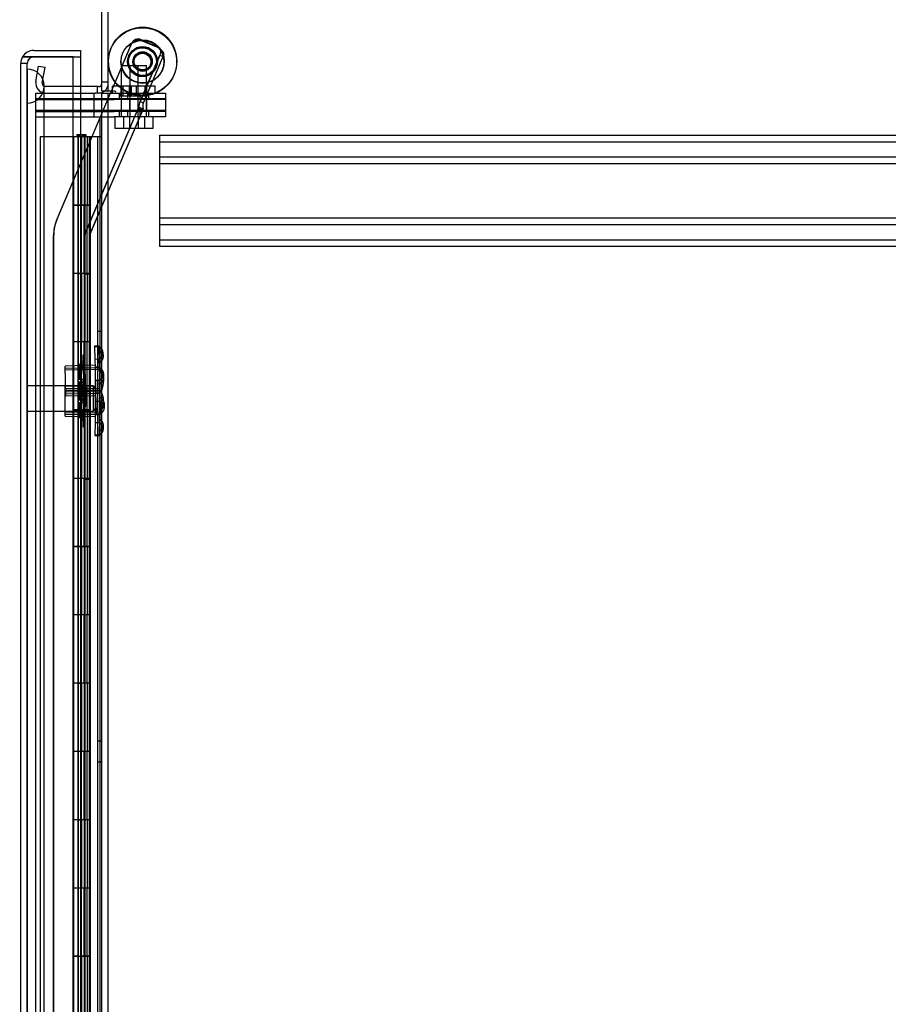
# Model space of a CAD drawing. Header units: inches. Extents: x 1 to 359, y -2 to 239.
# Tile 92 of 103: x 201 to 214, y 124 to 138. Entities that reach past the tile are written whole.
import ezdxf
from ezdxf.enums import TextEntityAlignment as Align
from ezdxf.lldxf.tags import DXFTag

# ---------------------------------------------------------------- set-up
doc = ezdxf.new("R2010")
doc.units = ezdxf.units.IN
doc.header["$MEASUREMENT"] = 0
for name, color, linetype in [('COM53964-2', 7, 'Continuous'), ('COM54746-60', 7, 'Continuous'), ('COM70098', 7, 'Continuous'), ('COM70220', 7, 'Continuous'), ('COM70739-9', 7, 'Continuous'), ('COM70839-3', 7, 'Continuous'), ('COM71196-8', 7, 'Continuous'), ('COM71197-1', 7, 'Continuous'), ('COM71302-3', 7, 'Continuous'), ('Default', 7, 'Continuous'), ('GSK87756', 7, 'Continuous'), ('NTS18147', 7, 'Continuous'), ('NTS86070', 7, 'Continuous'), ('ROL87452', 7, 'Continuous'), ('RVT17786', 7, 'Continuous'), ('SCC180005', 7, 'Continuous'), ('STD26122', 7, 'Continuous'), ('WAF25376', 7, 'Continuous'), ('WAM30038', 7, 'Continuous')]:
    doc.layers.add(name, color=color, linetype=linetype)
doc.styles.add('SEACAD_Times_New_Roman', font='times.ttf')
tags = doc.linetypes.add('HIDDEN2', pattern=[0.1875, 0.125, -0.0625]).pattern_tags.tags
tags[6:7] = [DXFTag(74, 4), DXFTag(75, 0), DXFTag(340, '0'), DXFTag(46, 0.0), DXFTag(50, 0.0), DXFTag(44, 0.0), DXFTag(45, 0.0)]
tags[4:5] = [DXFTag(74, 4), DXFTag(75, 0), DXFTag(340, '0'), DXFTag(46, 0.0), DXFTag(50, 0.0), DXFTag(44, 0.0), DXFTag(45, 0.0)]
doc.dimstyles.new('HAMMOND_(STH_-_540x360)', dxfattribs={"dimtxt": 2, "dimasz": 2.5, "dimexe": 1, "dimexo": 1, "dimgap": 0.5, "dimtad": 0, "dimtih": 1, "dimtoh": 1, "dimzin": 0, "dimdsep": 46, "dimtxsty": 'SEACAD_Times_New_Roman', "dimblk1": '_SE_FILLED', "dimblk2": '_SE_FILLED', "dimsah": 1, "dimcen": 1, "dimadec": 0, "dimazin": 0, "dimtfac": 0.8, "dimtofl": 0, "dimtmove": 0, "dimatfit": 3, "dimfxl": 1, "dimtolj": 1, "dimtzin": 0, "dimarcsym": 0})

# ---------------------------------------------------------------- blocks, each defined once
blk = doc.blocks.new('SE4')
at = {"layer": 'COM53964-2', "color": 7, "linetype": 'HIDDEN2'}
for p, q in [((203.159, 136.643), (203.159, 136.505)), ((203.159, 136.643), (225.534, 136.643)), ((203.159, 136.548), (225.534, 136.548)), ((203.159, 136.505), (203.159, 135.156)), ((203.159, 136.324), (225.534, 136.324)), ((203.159, 136.229), (225.534, 136.229)), ((203.159, 135.432), (225.534, 135.432)), ((203.159, 135.337), (225.534, 135.337)), ((203.159, 135.156), (203.159, 135.018)), ((203.159, 135.113), (225.534, 135.113)), ((203.159, 135.018), (225.534, 135.018))]:
    blk.add_line(p, q, dxfattribs=at)
at = {"layer": 'COM54746-60', "color": 7, "linetype": 'HIDDEN2'}
for p, q in [((201.899, 136.618), (201.413, 136.618)), ((201.413, 136.618), (201.413, 76.618)), ((201.955, 136.627), (201.955, 136.653)), ((201.955, 136.653), (202.005, 136.653)), ((202.005, 136.627), (201.955, 136.627)), ((201.963, 136.618), (201.963, 135.618)), ((201.968, 136.627), (201.968, 136.618)), ((201.968, 136.618), (201.968, 135.618)), ((202.005, 136.653), (202.03, 136.653)), ((202.005, 136.627), (202.03, 136.627)), ((202.007, 135.618), (202.007, 136.618)), ((202.013, 135.618), (202.013, 136.618)), ((202.018, 136.618), (202.018, 135.618)), ((202.03, 136.653), (202.08, 136.653)), ((202.08, 136.627), (202.03, 136.627)), ((202.059, 136.618), (202.059, 135.618)), ((202.068, 136.618), (202.068, 136.627)), ((202.068, 135.618), (202.068, 136.618)), ((202.073, 135.618), (202.073, 136.618)), ((202.08, 136.653), (202.08, 136.627)), ((202.135, 135.618), (202.135, 136.618)), ((202.144, 136.618), (202.144, 135.618)), ((202.148, 135.618), (202.148, 136.618)), ((202.153, 135.618), (202.153, 136.618)), ((202.254, 136.618), (202.254, 76.618)), ((201.963, 135.618), (201.963, 134.617)), ((201.968, 135.618), (201.968, 76.618)), ((202.007, 135.618), (202.007, 134.617)), ((202.013, 135.618), (202.013, 134.617)), ((202.018, 134.618), (202.018, 135.618)), ((202.059, 134.618), (202.059, 135.618)), ((202.068, 76.618), (202.068, 135.618)), ((202.073, 134.617), (202.073, 135.618)), ((202.104, 134.618), (202.104, 135.618)), ((202.153, 135.618), (202.148, 135.618)), ((202.153, 134.618), (202.153, 135.618)), ((201.963, 134.619), (201.901, 134.619)), ((201.963, 134.619), (202.007, 134.619)), ((201.963, 134.618), (201.963, 133.618)), ((202.135, 134.619), (202.007, 134.619)), ((202.007, 133.618), (202.007, 134.617)), ((202.013, 133.618), (202.013, 134.617)), ((202.018, 134.618), (202.018, 133.618)), ((202.059, 134.618), (202.059, 133.618)), ((202.073, 133.618), (202.073, 134.617)), ((202.135, 134.617), (202.135, 134.618)), ((202.135, 133.618), (202.135, 134.617)), ((202.144, 134.618), (202.144, 133.618)), ((202.153, 134.618), (202.148, 134.618)), ((202.148, 133.618), (202.148, 134.618)), ((202.153, 133.618), (202.153, 134.618)), ((202.316, 133.77), (202.254, 133.77)), ((201.963, 133.618), (201.963, 132.617)), ((202.007, 133.618), (202.007, 132.617)), ((202.013, 133.618), (202.013, 132.617)), ((202.018, 132.618), (202.018, 133.618)), ((202.059, 132.618), (202.059, 133.618)), ((202.073, 132.617), (202.073, 133.618)), ((202.104, 132.618), (202.104, 133.618)), ((202.153, 133.618), (202.148, 133.618)), ((202.153, 132.618), (202.153, 133.618)), ((202.254, 133.466), (202.316, 133.466)), ((201.963, 132.619), (201.901, 132.619)), ((201.963, 132.619), (202.007, 132.619)), ((201.963, 132.618), (201.963, 131.618)), ((202.135, 132.619), (202.007, 132.619)), ((202.007, 131.618), (202.007, 132.617)), ((202.013, 131.618), (202.013, 132.617)), ((202.018, 132.618), (202.018, 131.618)), ((202.059, 132.618), (202.059, 131.618)), ((202.073, 131.618), (202.073, 132.617)), ((202.135, 132.617), (202.135, 132.618)), ((202.135, 131.618), (202.135, 132.617)), ((202.144, 132.618), (202.144, 131.618)), ((202.153, 132.618), (202.148, 132.618)), ((202.148, 131.618), (202.148, 132.618)), ((202.153, 131.618), (202.153, 132.618)), ((201.963, 131.618), (201.963, 130.617)), ((202.007, 131.618), (202.007, 130.617)), ((202.013, 131.618), (202.013, 130.617)), ((202.018, 130.618), (202.018, 131.618)), ((202.059, 130.618), (202.059, 131.618)), ((202.073, 130.617), (202.073, 131.618)), ((202.104, 130.618), (202.104, 131.618)), ((202.153, 131.618), (202.148, 131.618)), ((202.153, 130.618), (202.153, 131.618)), ((201.963, 130.619), (201.901, 130.619)), ((201.963, 130.619), (202.007, 130.619)), ((201.963, 130.618), (201.963, 129.618)), ((202.135, 130.619), (202.007, 130.619)), ((202.007, 129.618), (202.007, 130.617)), ((202.013, 129.618), (202.013, 130.617)), ((202.018, 130.618), (202.018, 129.618)), ((202.059, 130.618), (202.059, 129.618)), ((202.073, 129.618), (202.073, 130.617)), ((202.135, 130.617), (202.135, 130.618)), ((202.135, 129.618), (202.135, 130.617)), ((202.144, 130.618), (202.144, 129.618)), ((202.153, 130.618), (202.148, 130.618)), ((202.148, 129.618), (202.148, 130.618)), ((202.153, 129.618), (202.153, 130.618)), ((201.963, 129.618), (201.963, 128.617)), ((202.007, 129.618), (202.007, 128.617)), ((202.013, 129.618), (202.013, 128.617)), ((202.018, 128.618), (202.018, 129.618)), ((202.059, 128.618), (202.059, 129.618)), ((202.073, 128.617), (202.073, 129.618)), ((202.104, 128.618), (202.104, 129.618)), ((202.153, 129.618), (202.148, 129.618)), ((202.153, 128.618), (202.153, 129.618)), ((201.963, 128.619), (201.901, 128.619)), ((201.963, 128.619), (202.007, 128.619)), ((201.963, 128.618), (201.963, 127.618)), ((202.135, 128.619), (202.007, 128.619)), ((202.007, 127.618), (202.007, 128.617)), ((202.013, 127.618), (202.013, 128.617)), ((202.018, 128.618), (202.018, 127.618)), ((202.059, 128.618), (202.059, 127.618)), ((202.073, 127.618), (202.073, 128.617)), ((202.135, 128.617), (202.135, 128.618)), ((202.135, 127.618), (202.135, 128.617)), ((202.144, 128.618), (202.144, 127.618)), ((202.153, 128.618), (202.148, 128.618)), ((202.148, 127.618), (202.148, 128.618)), ((202.153, 127.618), (202.153, 128.618)), ((202.316, 127.77), (202.254, 127.77)), ((201.963, 127.618), (201.963, 126.617)), ((202.007, 127.618), (202.007, 126.617)), ((202.013, 127.618), (202.013, 126.617)), ((202.018, 126.618), (202.018, 127.618)), ((202.059, 126.618), (202.059, 127.618)), ((202.073, 126.617), (202.073, 127.618)), ((202.104, 126.618), (202.104, 127.618)), ((202.153, 127.618), (202.148, 127.618)), ((202.153, 126.618), (202.153, 127.618)), ((202.254, 127.466), (202.316, 127.466)), ((201.963, 126.619), (201.901, 126.619)), ((201.963, 126.619), (202.007, 126.619)), ((201.963, 126.618), (201.963, 125.618)), ((202.135, 126.619), (202.007, 126.619)), ((202.007, 125.618), (202.007, 126.617)), ((202.013, 125.618), (202.013, 126.617)), ((202.018, 126.618), (202.018, 125.618)), ((202.059, 126.618), (202.059, 125.618)), ((202.073, 125.618), (202.073, 126.617)), ((202.135, 126.617), (202.135, 126.618)), ((202.135, 125.618), (202.135, 126.617)), ((202.144, 126.618), (202.144, 125.618)), ((202.153, 126.618), (202.148, 126.618)), ((202.148, 125.618), (202.148, 126.618)), ((202.153, 125.618), (202.153, 126.618)), ((201.963, 125.618), (201.963, 124.617)), ((202.007, 125.618), (202.007, 124.617)), ((202.013, 125.618), (202.013, 124.617)), ((202.018, 124.618), (202.018, 125.618)), ((202.059, 124.618), (202.059, 125.618)), ((202.073, 124.617), (202.073, 125.618)), ((202.104, 124.618), (202.104, 125.618)), ((202.153, 125.618), (202.148, 125.618)), ((202.153, 124.618), (202.153, 125.618)), ((201.963, 124.619), (201.901, 124.619)), ((201.963, 124.619), (202.007, 124.619)), ((201.963, 124.618), (201.963, 123.618)), ((202.135, 124.619), (202.007, 124.619)), ((202.007, 123.618), (202.007, 124.617)), ((202.013, 123.618), (202.013, 124.617)), ((202.018, 124.618), (202.018, 123.618)), ((202.059, 124.618), (202.059, 123.618)), ((202.073, 123.618), (202.073, 124.617)), ((202.135, 124.617), (202.135, 124.618)), ((202.135, 123.618), (202.135, 124.617)), ((202.144, 124.618), (202.144, 123.618)), ((202.153, 124.618), (202.148, 124.618)), ((202.148, 123.618), (202.148, 124.618)), ((202.153, 123.618), (202.153, 124.618))]:
    blk.add_line(p, q, dxfattribs=at)
at = {"layer": 'COM54746-60', "color": 7, "linetype": 'Continuous'}
for p, q in [((201.901, 136.618), (201.899, 136.618)), ((202.104, 136.618), (201.901, 136.618)), ((201.901, 136.618), (201.901, 135.618)), ((202.316, 136.618), (202.104, 136.618)), ((202.104, 136.618), (202.104, 135.618)), ((201.901, 135.618), (201.901, 134.617)), ((201.901, 135.618), (202.135, 135.618)), ((201.901, 135.618), (201.901, 135.618)), ((202.104, 135.618), (201.901, 135.618)), ((201.963, 135.618), (201.963, 135.618)), ((201.968, 135.618), (201.968, 135.618)), ((202.068, 135.618), (202.068, 135.618)), ((202.148, 135.618), (202.104, 135.618)), ((202.135, 134.618), (202.135, 135.618)), ((202.144, 134.618), (202.144, 135.618)), ((202.148, 135.618), (202.148, 134.618)), ((202.104, 134.618), (201.901, 134.618)), ((201.901, 134.618), (201.901, 133.618)), ((202.135, 134.617), (201.901, 134.617)), ((202.104, 134.618), (202.104, 133.618)), ((202.148, 134.618), (202.104, 134.618)), ((201.901, 133.618), (201.901, 132.617)), ((202.104, 133.618), (201.901, 133.618)), ((202.104, 133.618), (201.901, 133.618)), ((202.148, 133.618), (202.104, 133.618)), ((202.135, 132.618), (202.135, 133.618)), ((202.144, 132.618), (202.144, 133.618)), ((202.148, 133.618), (202.148, 132.618)), ((202.104, 132.618), (201.901, 132.618)), ((201.901, 132.618), (201.901, 131.618)), ((202.135, 132.617), (201.901, 132.617)), ((202.104, 132.618), (202.104, 131.618)), ((202.148, 132.618), (202.104, 132.618)), ((201.901, 131.618), (201.901, 130.617)), ((202.104, 131.618), (201.901, 131.618)), ((202.104, 131.618), (201.901, 131.618)), ((202.148, 131.618), (202.104, 131.618)), ((202.135, 130.618), (202.135, 131.618)), ((202.144, 130.618), (202.144, 131.618)), ((202.148, 131.618), (202.148, 130.618)), ((202.104, 130.618), (201.901, 130.618)), ((201.901, 130.618), (201.901, 129.618)), ((202.135, 130.617), (201.901, 130.617)), ((202.104, 130.618), (202.104, 129.618)), ((202.148, 130.618), (202.104, 130.618)), ((201.901, 129.618), (201.901, 128.617)), ((202.104, 129.618), (201.901, 129.618)), ((202.104, 129.618), (201.901, 129.618)), ((202.148, 129.618), (202.104, 129.618)), ((202.135, 128.618), (202.135, 129.618)), ((202.144, 128.618), (202.144, 129.618)), ((202.148, 129.618), (202.148, 128.618)), ((202.104, 128.618), (201.901, 128.618)), ((201.901, 128.618), (201.901, 127.618)), ((202.135, 128.617), (201.901, 128.617)), ((202.104, 128.618), (202.104, 127.618)), ((202.148, 128.618), (202.104, 128.618)), ((201.901, 127.618), (201.901, 126.617)), ((202.104, 127.618), (201.901, 127.618)), ((202.104, 127.618), (201.901, 127.618)), ((202.148, 127.618), (202.104, 127.618)), ((202.135, 126.618), (202.135, 127.618)), ((202.144, 126.618), (202.144, 127.618)), ((202.148, 127.618), (202.148, 126.618)), ((202.104, 126.618), (201.901, 126.618)), ((201.901, 126.618), (201.901, 125.618)), ((202.135, 126.617), (201.901, 126.617)), ((202.104, 126.618), (202.104, 125.618)), ((202.148, 126.618), (202.104, 126.618)), ((201.901, 125.618), (201.901, 124.617)), ((202.104, 125.618), (201.901, 125.618)), ((202.104, 125.618), (201.901, 125.618)), ((202.148, 125.618), (202.104, 125.618)), ((202.135, 124.618), (202.135, 125.618)), ((202.144, 124.618), (202.144, 125.618)), ((202.148, 125.618), (202.148, 124.618)), ((202.104, 124.618), (201.901, 124.618)), ((201.901, 124.618), (201.901, 123.618)), ((202.135, 124.617), (201.901, 124.617)), ((202.104, 124.618), (202.104, 123.618)), ((202.148, 124.618), (202.104, 124.618))]:
    blk.add_line(p, q, dxfattribs=at)
at = {"layer": 'COM70098', "color": 7, "linetype": 'HIDDEN2'}
for p, q in [((201.349, 137.164), (202.498, 137.164)), ((202.206, 137.164), (202.206, 137.259)), ((202.498, 137.259), (203.248, 137.259)), ((203.248, 137.164), (202.498, 137.164)), ((202.568, 137.259), (202.568, 137.164)), ((202.693, 137.259), (202.693, 137.164)), ((202.88, 137.164), (202.88, 137.259)), ((203.005, 137.164), (203.005, 137.259)), ((203.248, 137.259), (203.248, 137.164)), ((201.349, 137.009), (202.498, 137.009)), ((202.206, 136.914), (202.206, 137.009)), ((202.498, 137.009), (203.248, 137.009)), ((202.568, 137.009), (202.568, 136.914)), ((202.693, 137.009), (202.693, 136.914)), ((202.88, 136.914), (202.88, 137.009)), ((203.005, 136.914), (203.005, 137.009)), ((203.248, 137.009), (203.248, 136.914)), ((201.349, 136.914), (202.498, 136.914)), ((203.248, 136.914), (202.498, 136.914))]:
    blk.add_line(p, q, dxfattribs=at)
at = {"layer": 'COM70220', "color": 7, "linetype": 'HIDDEN2'}
for p, q in [((201.225, 137.112), (201.225, 137.611)), ((201.226, 137.611), (201.225, 137.611)), ((201.226, 137.112), (201.226, 137.611)), ((201.228, 137.362), (201.226, 137.611)), ((201.226, 137.113), (201.228, 137.362)), ((201.228, 137.112), (201.228, 137.362)), ((201.474, 137.112), (201.474, 137.362)), ((201.225, 137.113), (201.226, 137.113)), ((201.225, 76.052), (201.225, 137.112)), ((201.226, 76.052), (201.226, 137.112)), ((201.228, 76.052), (201.228, 137.112)), ((201.474, 76.052), (201.474, 137.112))]:
    blk.add_line(p, q, dxfattribs=at)
for start, end in [(0, 90), (270, 0)]:
    blk.add_arc((201.224, 137.362), 0.25, start, end, dxfattribs=at)
at = {"layer": 'COM70739-9', "color": 7, "linetype": 'HIDDEN2'}
blk.add_line((202.286, 136.914), (202.286, 76.294), dxfattribs=at)
at = {"layer": 'COM70839-3', "color": 7, "linetype": 'HIDDEN2'}
for p, q in [((202.458, 137.289), (202.755, 137.989)), ((202.883, 138.034), (203.13, 137.93)), ((202.886, 138.042), (203.133, 137.937)), ((202.458, 137.289), (202.752, 137.981)), ((202.876, 137.128), (203.164, 137.806)), ((202.88, 137.135), (203.168, 137.814)), ((202.923, 137.108), (203.211, 137.787)), ((202.926, 137.116), (203.214, 137.794)), ((203.168, 137.814), (203.214, 137.794)), ((201.654, 135.396), (202.445, 137.259)), ((201.658, 135.404), (202.445, 137.259)), ((202.88, 137.135), (202.926, 137.116)), ((202.077, 135.217), (202.853, 137.046)), ((202.08, 135.224), (202.857, 137.054)), ((202.143, 135.189), (202.92, 137.018)), ((202.147, 135.196), (202.923, 137.025)), ((202.847, 137.032), (202.914, 137.003)), ((202.851, 137.039), (202.917, 137.011)), ((202.923, 137.025), (202.857, 137.054)), ((201.609, 109.533), (201.609, 135.175)), ((201.613, 109.54), (201.613, 135.182)), ((202.068, 107.272), (202.068, 135.175)), ((202.072, 107.28), (202.072, 135.182)), ((202.14, 107.272), (202.14, 135.175)), ((202.144, 107.28), (202.144, 135.182)), ((202.14, 134.606), (202.068, 134.606)), ((202.144, 134.613), (202.072, 134.613)), ((202.068, 131.606), (202.14, 131.606)), ((202.072, 131.613), (202.144, 131.613))]:
    blk.add_line(p, q, dxfattribs=at)
at = {"layer": 'COM70839-3', "color": 7, "linetype": 'Continuous'}
blk.add_line((202.445, 137.259), (202.458, 137.289), dxfattribs=at)
blk.add_line((202.445, 137.259), (202.458, 137.289), dxfattribs=at)
at = {"layer": 'COM70839-3', "color": 7, "linetype": 'HIDDEN2'}
blk.add_circle((202.914, 137.725), 0.129, dxfattribs=at)
for centre, radius, start, end in [((202.844, 137.942), 0.1, 67, 157), ((202.847, 137.95), 0.1, 67, 157), ((202.911, 137.717), 0.129, 0, 138.7062), ((203.09, 137.838), 0.1, 33.5987, 67), ((203.094, 137.845), 0.1, 33.5987, 67), ((203.063, 137.869), 0.119, 332.2751, 15.3228), ((202.911, 137.717), 0.129, 154.5822, 0), ((202.176, 135.175), 0.567, 157, 180), ((202.18, 135.182), 0.567, 157, 180), ((202.176, 135.175), 0.108, 157, 180), ((202.18, 135.182), 0.108, 157, 180), ((202.176, 135.175), 0.036, 157, 180), ((202.18, 135.182), 0.036, 157, 180)]:
    blk.add_arc(centre, radius, start, end, dxfattribs=at)
for points, knots in [([(203.177, 137.9), (203.178, 137.9), (203.179, 137.899), (203.18, 137.898), (203.18, 137.898), (203.18, 137.897), (203.181, 137.897), (203.182, 137.896), (203.183, 137.895), (203.187, 137.891), (203.189, 137.889), (203.195, 137.882), (203.199, 137.877), (203.209, 137.863), (203.214, 137.854), (203.22, 137.835), (203.22, 137.827), (203.22, 137.814), (203.219, 137.81), (203.218, 137.805), (203.218, 137.804), (203.217, 137.802), (203.217, 137.802), (203.217, 137.801), (203.216, 137.8), (203.216, 137.799), (203.215, 137.797), (203.214, 137.794)], [0, 0, 0, 0, 0.015625, 0.015625, 0.023438, 0.023438, 0.03125, 0.03125, 0.0625, 0.0625, 0.125, 0.125, 0.25, 0.25, 0.5, 0.5, 0.75, 0.75, 0.875, 0.875, 0.90625, 0.90625, 0.921875, 0.921875, 0.9375, 0.9375, 1, 1, 1, 1]), ([(202.857, 137.054), (202.857, 137.054), (202.857, 137.054), (202.857, 137.055), (202.857, 137.055), (202.857, 137.055), (202.857, 137.055), (202.858, 137.056), (202.858, 137.056), (202.859, 137.058), (202.859, 137.059), (202.86, 137.063), (202.861, 137.066), (202.863, 137.075), (202.864, 137.082), (202.869, 137.104), (202.873, 137.12), (202.88, 137.135)], [0, 0, 0, 0, 0.015625, 0.015625, 0.023438, 0.023438, 0.03125, 0.03125, 0.0625, 0.0625, 0.125, 0.125, 0.25, 0.25, 0.5, 0.5, 1, 1, 1, 1]), ([(202.923, 137.025), (202.923, 137.026), (202.924, 137.027), (202.924, 137.029), (202.925, 137.033), (202.924, 137.037), (202.924, 137.044), (202.923, 137.053), (202.921, 137.065), (202.92, 137.078), (202.92, 137.09), (202.921, 137.1), (202.923, 137.108), (202.925, 137.113), (202.926, 137.116)], [0, 0, 0, 0, 0.040175, 0.080102, 0.158226, 0.23381, 0.30692, 0.445198, 0.573002, 0.690655, 0.799398, 0.868041, 0.934412, 1, 1, 1, 1])]:
    blk.add_open_spline(points, degree=3, knots=knots, dxfattribs=at)
at = {"layer": 'COM71196-8', "color": 7, "linetype": 'Continuous'}
for p, q in [((201.319, 137.884), (202.004, 137.884)), ((202.004, 137.884), (202.004, 137.789)), ((201.319, 137.789), (201.154, 137.789)), ((201.154, 137.789), (201.319, 137.789)), ((201.899, 137.789), (201.319, 137.789)), ((201.319, 137.789), (202.004, 137.789)), ((201.899, 137.789), (202.004, 137.789)), ((201.899, 75.447), (201.899, 137.789)), ((202.004, 137.789), (202.004, 137.354)), ((201.129, 75.542), (201.129, 137.694))]:
    blk.add_line(p, q, dxfattribs=at)
at = {"layer": 'COM71196-8', "color": 7, "linetype": 'HIDDEN2'}
for p, q in [((201.224, 137.694), (201.129, 137.694)), ((201.224, 75.542), (201.224, 137.694)), ((202.004, 137.354), (202.004, 75.854))]:
    blk.add_line(p, q, dxfattribs=at)
at = {"layer": 'COM71196-8', "color": 7, "linetype": 'Continuous'}
for start, end in [(90, 150), (150, 180)]:
    blk.add_arc((201.319, 137.694), 0.19, start, end, dxfattribs=at)
at = {"layer": 'COM71196-8', "color": 7, "linetype": 'HIDDEN2'}
blk.add_arc((201.319, 137.694), 0.095, 90, 180, dxfattribs=at)
at = {"layer": 'COM71196-8', "color": 7, "linetype": 'Continuous'}
blk.add_ellipse((201.319, 137.694), major_axis=(0.19, 0), ratio=0.999171, start_param=2.617994, end_param=3.141593, dxfattribs=at)
at = {"layer": 'COM71196-8', "color": 7, "linetype": 'HIDDEN2'}
blk.add_ellipse((201.319, 137.694), major_axis=(0.095, 0), ratio=0.999171, start_param=1.570796, end_param=3.141593, dxfattribs=at)
at = {"layer": 'COM71197-1', "color": 7, "linetype": 'Continuous'}
for p, q in [((202.411, 137.289), (202.411, 140.539)), ((202.506, 137.289), (202.411, 137.289)), ((201.899, 137.259), (202.221, 137.259)), ((202.316, 137.259), (202.221, 137.259)), ((202.316, 137.259), (202.506, 137.259)), ((202.316, 75.949), (202.316, 137.259))]:
    blk.add_line(p, q, dxfattribs=at)
at = {"layer": 'COM71197-1', "color": 7, "linetype": 'HIDDEN2'}
for p, q in [((201.349, 137.259), (201.899, 137.259)), ((201.349, 75.949), (201.349, 137.259)), ((202.411, 75.949), (202.411, 137.259))]:
    blk.add_line(p, q, dxfattribs=at)
at = {"layer": 'COM71197-1', "color": 7, "linetype": 'Continuous'}
blk.add_arc((202.506, 137.274), 0.015, 270, 90, dxfattribs=at)
at = {"layer": 'COM71302-3', "color": 7, "linetype": 'Continuous'}
for p, q in [((202.316, 137.289), (202.316, 140.491)), ((202.268, 137.354), (201.899, 137.354)), ((202.411, 137.289), (202.316, 137.289))]:
    blk.add_line(p, q, dxfattribs=at)
at = {"layer": 'COM71302-3', "color": 7, "linetype": 'HIDDEN2'}
for p, q in [((201.351, 137.427), (201.391, 137.655)), ((201.391, 137.655), (201.485, 137.639)), ((201.444, 137.41), (201.485, 137.639)), ((202.411, 137.417), (202.316, 137.417)), ((201.899, 137.354), (201.492, 137.354)), ((202.249, 137.354), (202.249, 137.259))]:
    blk.add_line(p, q, dxfattribs=at)
for centre, radius, start, end in [((201.492, 137.402), 0.143, 170, 270), ((201.492, 137.402), 0.048, 170, 270), ((202.268, 137.402), 0.143, 307.7949, 0)]:
    blk.add_arc(centre, radius, start, end, dxfattribs=at)
at = {"layer": 'COM71302-3', "color": 7, "linetype": 'Continuous'}
for radius, end in [(0.048, 0), (0.143, 307.7949)]:
    blk.add_arc((202.268, 137.402), radius, 270, end, dxfattribs=at)
at = {"layer": 'GSK87756', "color": 7, "linetype": 'HIDDEN2'}
for p, q in [((201.349, 137.18), (202.498, 137.18)), ((202.206, 136.992), (202.206, 137.18)), ((202.498, 137.18), (203.248, 137.18)), ((202.599, 137.18), (202.599, 136.992)), ((202.724, 137.18), (202.724, 136.992)), ((202.849, 136.992), (202.849, 137.18)), ((202.974, 136.992), (202.974, 137.18)), ((203.248, 137.18), (203.248, 136.992)), ((201.349, 136.992), (202.498, 136.992)), ((203.248, 136.992), (202.498, 136.992))]:
    blk.add_line(p, q, dxfattribs=at)
at = {"layer": 'NTS18147', "color": 7, "linetype": 'HIDDEN2'}
for p, q in [((202.274, 133.554), (202.211, 133.553)), ((202.211, 133.548), (202.211, 133.553)), ((202.211, 133.548), (202.274, 133.55)), ((202.211, 133.548), (202.215, 133.36)), ((202.274, 133.55), (202.274, 133.554)), ((202.275, 133.495), (202.274, 133.55)), ((202.275, 133.495), (202.278, 133.361)), ((202.339, 133.402), (202.338, 133.457)), ((202.217, 133.273), (201.78, 133.263)), ((201.789, 132.824), (201.78, 133.263)), ((201.78, 133.231), (202.281, 133.242)), ((202.278, 133.361), (202.215, 133.36)), ((202.215, 133.36), (202.218, 133.242)), ((202.218, 133.242), (202.281, 133.243)), ((202.218, 133.242), (202.226, 132.864)), ((202.221, 133.24), (202.22, 133.051)), ((202.221, 133.24), (202.221, 133.245)), ((202.284, 133.244), (202.221, 133.245)), ((202.221, 133.24), (202.284, 133.24)), ((202.281, 133.243), (202.278, 133.361)), ((202.281, 133.243), (202.289, 132.866)), ((202.284, 133.244), (202.284, 133.24)), ((202.284, 133.185), (202.284, 133.24)), ((202.281, 133.211), (201.781, 133.2)), ((202.284, 133.185), (202.283, 133.051)), ((202.345, 133.09), (202.346, 133.145)), ((201.78, 132.527), (201.782, 132.967)), ((202.22, 132.965), (201.782, 132.967)), ((202.22, 133.051), (202.219, 132.933)), ((202.283, 133.051), (202.22, 133.051)), ((202.282, 132.933), (202.283, 133.051)), ((201.782, 132.935), (202.282, 132.932)), ((202.282, 132.901), (201.782, 132.904)), ((201.788, 132.887), (202.288, 132.898)), ((201.789, 132.856), (202.289, 132.867)), ((201.789, 132.824), (202.227, 132.833)), ((202.219, 132.933), (202.217, 132.556)), ((202.219, 132.933), (202.282, 132.933)), ((202.289, 132.866), (202.226, 132.864)), ((202.226, 132.864), (202.229, 132.747)), ((202.282, 132.933), (202.28, 132.556)), ((202.292, 132.748), (202.289, 132.866)), ((202.229, 132.747), (202.292, 132.748)), ((202.229, 132.747), (202.233, 132.558)), ((202.292, 132.748), (202.295, 132.614)), ((202.356, 132.655), (202.354, 132.71)), ((201.78, 132.591), (202.28, 132.588)), ((201.78, 132.56), (202.28, 132.557)), ((201.78, 132.527), (202.217, 132.525)), ((202.217, 132.556), (202.217, 132.438)), ((202.28, 132.556), (202.217, 132.556)), ((202.296, 132.559), (202.233, 132.558)), ((202.233, 132.558), (202.233, 132.553)), ((202.233, 132.553), (202.296, 132.555)), ((202.28, 132.438), (202.28, 132.556)), ((202.295, 132.614), (202.296, 132.559)), ((202.296, 132.559), (202.296, 132.555)), ((202.217, 132.438), (202.215, 132.249)), ((202.217, 132.438), (202.28, 132.438)), ((202.28, 132.438), (202.279, 132.304)), ((202.341, 132.343), (202.341, 132.398)), ((202.215, 132.249), (202.215, 132.245)), ((202.278, 132.249), (202.215, 132.249)), ((202.215, 132.245), (202.278, 132.244)), ((202.279, 132.304), (202.278, 132.249)), ((202.278, 132.244), (202.278, 132.249))]:
    blk.add_line(p, q, dxfattribs=at)
for centre, start, end in [((202.028, 133.049), 324.8989, 37.6313), ((202.025, 132.746), 323.2962, 36.0286)]:
    blk.add_arc(centre, 0.318, start, end, dxfattribs=at)
for centre, major_axis in [((202.02, 133.45), (-0.318, -0.007)), ((202.021, 133.395), (-0.318, -0.007)), ((202.027, 133.147), (-0.318, 0.002)), ((202.027, 133.092), (-0.318, 0.002)), ((202.036, 132.703), (-0.318, -0.007)), ((202.037, 132.648), (-0.318, -0.007)), ((202.023, 132.345), (-0.318, 0.002)), ((202.023, 132.399), (-0.318, 0.002))]:
    blk.add_ellipse(centre, major_axis=major_axis, ratio=0.5, start_param=2.506883, end_param=3.776302, dxfattribs=at)
at = {"layer": 'NTS86070', "color": 7, "linetype": 'HIDDEN2'}
for p, q in [((202.974, 137.359), (202.474, 137.359)), ((202.474, 137.259), (202.474, 137.359)), ((202.599, 137.259), (202.599, 137.359)), ((202.599, 137.219), (202.599, 137.359)), ((202.623, 137.359), (202.623, 137.219)), ((202.724, 137.219), (202.724, 137.359)), ((202.748, 137.359), (202.748, 137.219)), ((202.824, 137.219), (202.824, 137.359)), ((202.849, 137.219), (202.849, 137.359)), ((202.949, 137.219), (202.949, 137.359)), ((203.099, 137.359), (202.974, 137.359)), ((202.974, 137.219), (202.974, 137.359)), ((202.974, 137.259), (202.974, 137.359)), ((203.099, 137.259), (203.099, 137.359)), ((202.577, 137.259), (202.577, 137.229)), ((202.587, 137.219), (202.86, 137.219)), ((202.702, 137.259), (202.702, 137.229)), ((202.86, 137.219), (202.985, 137.219)), ((202.87, 137.229), (202.87, 137.259)), ((202.995, 137.229), (202.995, 137.259))]:
    blk.add_line(p, q, dxfattribs=at)
for centre, start, end in [((202.587, 137.229), 180, 270), ((202.712, 137.229), 180, 270), ((202.86, 137.229), 270, 0), ((202.985, 137.229), 270, 0)]:
    blk.add_arc(centre, 0.01, start, end, dxfattribs=at)
at = {"layer": 'ROL87452', "color": 7, "linetype": 'HIDDEN2'}
for centre, radius in [((202.911, 137.717), 0.5), ((202.914, 137.725), 0.5), ((202.911, 137.717), 0.206), ((202.914, 137.725), 0.206)]:
    blk.add_circle(centre, radius, dxfattribs=at)
at = {"layer": 'RVT17786', "color": 7, "linetype": 'HIDDEN2'}
for centre, radius in [((202.911, 137.717), 0.217), ((202.914, 137.725), 0.217), ((202.911, 137.717), 0.125), ((202.914, 137.725), 0.125)]:
    blk.add_circle(centre, radius, dxfattribs=at)
at = {"layer": 'SCC180005', "color": 7, "linetype": 'HIDDEN2'}
for p, q in [((202.601, 137.664), (202.847, 137.664)), ((202.601, 137.664), (202.601, 136.914)), ((202.726, 137.664), (202.726, 136.914)), ((202.847, 136.914), (202.847, 137.664)), ((202.849, 137.664), (202.972, 137.664)), ((202.972, 136.914), (202.972, 137.664)), ((202.508, 136.914), (202.508, 136.74)), ((202.633, 136.914), (202.633, 136.74)), ((202.724, 136.914), (202.724, 136.74)), ((202.849, 136.914), (202.849, 136.74)), ((202.94, 136.914), (202.94, 136.74)), ((203.065, 136.914), (203.065, 136.74)), ((202.724, 136.74), (202.508, 136.74)), ((202.94, 136.74), (202.724, 136.74)), ((203.065, 136.74), (202.94, 136.74))]:
    blk.add_line(p, q, dxfattribs=at)
at = {"layer": 'STD26122', "color": 7, "linetype": 'HIDDEN2'}
for p, q in [((202.189, 132.974), (201.224, 132.974)), ((202.189, 132.974), (202.189, 132.604)), ((202.224, 132.939), (202.189, 132.974)), ((202.224, 132.639), (202.224, 132.939)), ((201.224, 132.604), (202.189, 132.604)), ((202.189, 132.604), (202.224, 132.639))]:
    blk.add_line(p, q, dxfattribs=at)
at = {"layer": 'WAF25376', "color": 7, "linetype": 'HIDDEN2'}
for centre, radius in [((202.911, 137.717), 0.315), ((202.914, 137.725), 0.315), ((202.911, 137.717), 0.14), ((202.914, 137.725), 0.14)]:
    blk.add_circle(centre, radius, dxfattribs=at)
at = {"layer": 'WAM30038', "color": 7, "linetype": 'HIDDEN2'}
for p, q in [((202.064, 133.425), (202.04, 133.424)), ((202.04, 133.424), (202.056, 132.674)), ((202.064, 133.425), (202.08, 132.675)), ((201.995, 133.258), (201.979, 133.276)), ((201.98, 133.222), (201.979, 133.276)), ((202.024, 133.251), (201.98, 133.222)), ((201.981, 133.197), (202.025, 133.226)), ((201.996, 133.209), (201.995, 133.258)), ((201.996, 133.209), (202.06, 133.252)), ((202.061, 133.227), (201.997, 133.185)), ((202.067, 133.257), (202.038, 133.256)), ((202.066, 133.336), (202.042, 133.335)), ((201.98, 133.222), (201.996, 133.209)), ((201.984, 133.065), (201.981, 133.197)), ((201.997, 133.185), (201.981, 133.197)), ((201.999, 133.066), (201.997, 133.185)), ((202.047, 133.121), (202.042, 132.371)), ((202.071, 133.121), (202.047, 133.121)), ((202.071, 133.121), (202.066, 132.371)), ((201.982, 132.974), (201.981, 132.92)), ((201.981, 132.92), (201.982, 132.974)), ((201.981, 132.92), (202.027, 132.948)), ((202.027, 132.948), (201.981, 132.92)), ((201.998, 132.956), (201.982, 132.974)), ((202.028, 133.066), (201.984, 133.065)), ((201.984, 133.03), (202.029, 133.031)), ((201.987, 132.899), (201.984, 133.03)), ((201.998, 132.956), (201.997, 132.907)), ((201.997, 132.907), (201.998, 132.956)), ((202.063, 132.948), (201.997, 132.907)), ((201.997, 132.907), (202.063, 132.948)), ((202.003, 132.912), (202, 133.031)), ((202.028, 133.066), (202.065, 133.067)), ((202.029, 133.031), (202.065, 133.032)), ((202.07, 132.953), (202.04, 132.953)), ((202.07, 133.031), (202.046, 133.032)), ((202.026, 132.923), (201.981, 132.895)), ((201.981, 132.895), (202.026, 132.923)), ((201.997, 132.907), (201.981, 132.92)), ((201.981, 132.92), (201.997, 132.907)), ((201.981, 132.895), (201.981, 132.764)), ((201.981, 132.895), (201.997, 132.882)), ((201.981, 132.764), (201.981, 132.895)), ((201.997, 132.882), (201.981, 132.895)), ((201.987, 132.899), (202.003, 132.912)), ((202.033, 132.872), (201.987, 132.899)), ((202.003, 132.887), (201.988, 132.874)), ((201.989, 132.82), (201.988, 132.874)), ((201.988, 132.874), (202.033, 132.847)), ((201.989, 132.82), (202.004, 132.838)), ((201.997, 132.882), (201.996, 132.764)), ((201.996, 132.764), (201.997, 132.882)), ((201.997, 132.882), (202.063, 132.923)), ((202.063, 132.923), (201.997, 132.882)), ((202.003, 132.912), (202.069, 132.872)), ((202.004, 132.838), (202.003, 132.887)), ((202.069, 132.848), (202.003, 132.887)), ((202.047, 132.842), (202.076, 132.843)), ((202.047, 132.842), (202.047, 132.842)), ((201.98, 132.729), (201.98, 132.597)), ((201.98, 132.597), (201.98, 132.729)), ((201.98, 132.729), (202.025, 132.728)), ((202.025, 132.763), (201.981, 132.764)), ((201.996, 132.729), (201.996, 132.61)), ((201.996, 132.61), (201.996, 132.729)), ((202.025, 132.763), (202.062, 132.763)), ((202.025, 132.728), (202.061, 132.728)), ((202.054, 132.764), (202.078, 132.764)), ((202.056, 132.674), (202.08, 132.675)), ((201.979, 132.572), (201.995, 132.585)), ((201.995, 132.585), (201.979, 132.572)), ((201.979, 132.572), (201.979, 132.518)), ((202.024, 132.544), (201.979, 132.572)), ((201.979, 132.518), (201.979, 132.572)), ((201.979, 132.572), (202.024, 132.544)), ((201.979, 132.518), (201.995, 132.536)), ((201.996, 132.61), (201.98, 132.597)), ((201.98, 132.597), (201.996, 132.61)), ((201.98, 132.597), (202.024, 132.569)), ((202.024, 132.569), (201.98, 132.597)), ((201.995, 132.585), (201.995, 132.536)), ((201.995, 132.585), (202.06, 132.544)), ((201.995, 132.536), (201.995, 132.585)), ((202.06, 132.544), (201.995, 132.585)), ((202.06, 132.568), (201.996, 132.61)), ((201.996, 132.61), (202.06, 132.568)), ((202.038, 132.539), (202.038, 132.539)), ((202.038, 132.539), (202.067, 132.538)), ((202.042, 132.371), (202.066, 132.371)), ((202.043, 132.46), (202.067, 132.46))]:
    blk.add_line(p, q, dxfattribs=at)
for centre, radius, start, end in [((201.462, 133.655), 0.854, 311.3723, 313.1077), ((201.465, 133.652), 0.85, 311.3683, 313.1117), ((202.03, 133.048), 0.0181, 3.0369, 94.3381), ((202.03, 133.05), 0.0182, 268.426, 359.2593), ((202.026, 132.745), 0.0181, 1.4343, 92.7355), ((202.026, 132.747), 0.0182, 266.8233, 357.6567), ((201.481, 132.131), 0.854, 47.8198, 49.5552), ((201.454, 131.846), 0.85, 47.2156, 47.9566), ((201.452, 131.843), 0.854, 46.2172, 47.9525)]:
    blk.add_arc(centre, radius, start, end, dxfattribs=at)
for points, knots in [([(201.979, 133.276), (201.991, 133.288), (202.004, 133.3), (202.017, 133.311), (202.019, 133.313), (202.021, 133.315), (202.023, 133.317)], [0, 0, 0, 0, 0.858552, 0.858552, 0.858552, 1, 1, 1, 1]), ([(202.059, 133.318), (202.057, 133.316), (202.056, 133.315), (202.054, 133.314), (202.035, 133.295), (202.015, 133.277), (201.995, 133.258)], [0, 0, 0, 0, 0.073129, 0.073129, 0.073129, 1, 1, 1, 1]), ([(202.042, 133.335), (202.042, 133.335), (202.041, 133.334), (202.038, 133.332), (202.037, 133.33), (202.031, 133.325), (202.027, 133.321), (202.023, 133.317)], [0, 0, 0, 0, 0.25, 0.25, 0.5, 0.5, 1, 1, 1, 1]), ([(202.023, 133.317), (202.025, 133.319), (202.027, 133.321), (202.031, 133.325), (202.033, 133.327), (202.037, 133.33), (202.038, 133.332), (202.041, 133.334), (202.042, 133.335), (202.042, 133.335)], [0, 0, 0, 0, 0.25, 0.25, 0.5, 0.5, 0.75, 0.75, 1, 1, 1, 1]), ([(202.038, 133.256), (202.037, 133.256), (202.037, 133.256), (202.033, 133.256), (202.029, 133.254), (202.024, 133.251)], [0.4389304, 0.4389304, 0.4389304, 0.4389304, 0.5, 0.5, 1, 1, 1, 1]), ([(202.025, 133.226), (202.027, 133.228), (202.029, 133.229), (202.033, 133.233), (202.035, 133.235), (202.039, 133.239), (202.04, 133.242), (202.043, 133.247), (202.043, 133.249), (202.043, 133.251)], [0, 0, 0, 0, 0.25, 0.25, 0.5, 0.5, 0.75, 0.75, 1, 1, 1, 1]), ([(201.982, 132.974), (201.995, 132.986), (202.008, 132.997), (202.021, 133.009), (202.023, 133.01), (202.025, 133.012), (202.027, 133.014)], [0, 0, 0, 0, 0.858552, 0.858552, 0.858552, 1, 1, 1, 1]), ([(202.063, 133.014), (202.061, 133.013), (202.06, 133.011), (202.058, 133.01), (202.038, 132.992), (202.018, 132.974), (201.998, 132.956)], [0, 0, 0, 0, 0.073129, 0.073129, 0.073129, 1, 1, 1, 1]), ([(202.026, 132.923), (202.029, 132.925), (202.031, 132.926), (202.035, 132.93), (202.037, 132.932), (202.041, 132.936), (202.042, 132.938), (202.045, 132.943), (202.046, 132.946), (202.046, 132.948)], [0, 0, 0, 0, 0.25, 0.25, 0.5, 0.5, 0.75, 0.75, 1, 1, 1, 1]), ([(202.046, 132.948), (202.046, 132.95), (202.045, 132.951), (202.042, 132.953), (202.041, 132.953), (202.035, 132.953), (202.031, 132.951), (202.027, 132.948)], [0, 0, 0, 0, 0.25, 0.25, 0.5, 0.5, 1, 1, 1, 1]), ([(202.035, 132.781), (202.033, 132.783), (202.03, 132.784), (202.028, 132.786), (202.015, 132.797), (202.002, 132.809), (201.989, 132.82)], [0, 0, 0, 0, 0.141448, 0.141448, 0.141448, 1, 1, 1, 1]), ([(202.004, 132.838), (202.025, 132.821), (202.045, 132.803), (202.066, 132.786), (202.068, 132.784), (202.069, 132.783), (202.071, 132.781)], [0, 0, 0, 0, 0.926871, 0.926871, 0.926871, 1, 1, 1, 1]), ([(202.052, 132.847), (202.052, 132.849), (202.051, 132.852), (202.049, 132.857), (202.047, 132.859), (202.041, 132.866), (202.037, 132.869), (202.033, 132.872)], [0, 0, 0, 0, 0.25, 0.25, 0.5, 0.5, 1, 1, 1, 1]), ([(202.033, 132.847), (202.035, 132.846), (202.038, 132.844), (202.042, 132.843), (202.044, 132.842), (202.046, 132.842), (202.046, 132.842), (202.047, 132.842)], [0, 0, 0, 0, 0.25, 0.25, 0.5, 0.5, 0.5626015, 0.5626015, 0.5626015, 0.5626015]), ([(202.024, 132.478), (202.022, 132.479), (202.02, 132.481), (202.017, 132.483), (202.005, 132.495), (201.992, 132.506), (201.979, 132.518)], [0, 0, 0, 0, 0.141448, 0.141448, 0.141448, 1, 1, 1, 1]), ([(201.995, 132.536), (202.015, 132.518), (202.035, 132.5), (202.055, 132.482), (202.057, 132.48), (202.058, 132.479), (202.06, 132.477)], [0, 0, 0, 0, 0.926871, 0.926871, 0.926871, 1, 1, 1, 1]), ([(202.043, 132.544), (202.043, 132.546), (202.042, 132.548), (202.04, 132.553), (202.038, 132.556), (202.033, 132.562), (202.029, 132.566), (202.024, 132.569)], [0, 0, 0, 0, 0.25, 0.25, 0.5, 0.5, 1, 1, 1, 1]), ([(202.024, 132.544), (202.026, 132.542), (202.028, 132.541), (202.032, 132.54), (202.034, 132.539), (202.038, 132.538), (202.04, 132.539), (202.042, 132.54), (202.043, 132.542), (202.043, 132.544)], [0, 0, 0, 0, 0.25, 0.25, 0.5, 0.5, 0.75, 0.75, 1, 1, 1, 1])]:
    blk.add_open_spline(points, degree=3, knots=knots, dxfattribs=at)
blk = doc.blocks.new('DMBLK65')
at = {"layer": 'Default', "linetype": 'Continuous', "transparency": 16777216}
for points in [[(191.645, 135.384), (192.478, 135.384), (192.061, 137.884)], [(191.645, 77.852), (192.061, 75.352), (192.478, 77.852)]]:
    blk.add_hatch(color=7, dxfattribs=at).paths.add_polyline_path(points)
at = {"layer": 'Default', "color": 7, "linetype": 'Continuous', "transparency": 16777216}
for p, q in [((200.661, 137.884), (191.061, 137.884)), ((192.061, 137.884), (192.061, 108.318)), ((192.061, 101.918), (192.061, 75.352)), ((200.661, 75.352), (191.061, 75.352))]:
    blk.add_line(p, q, dxfattribs=at)
at = {"layer": 'Default', "color": 7, "linetype": 'Continuous', "transparency": 16777216, "style": 'SEACAD_Times_New_Roman'}
for s, p in [('62.53', (188.649, 107.618)), ('DOOR', (187.867, 104.618))]:
    blk.add_text(s, height=2, dxfattribs=at).set_placement(p, align=Align.TOP_LEFT)
blk = doc.blocks.new('_SE_FILLED')
at = {"color": 0}
blk.add_line((0, 0), (-1, 0), dxfattribs=at)
blk.add_solid([(0, 0), (-1, -0.1665), (-1, 0.1665), (0, 0)], dxfattribs=at)
blk = doc.blocks.new('DMBLK72')
at = {"layer": 'Default', "linetype": 'Continuous', "transparency": 16777216}
for points in [[(203.629, 152.602), (201.129, 152.186), (203.629, 151.769)], [(225.063, 152.602), (225.063, 151.769), (227.563, 152.186)]]:
    blk.add_hatch(color=7, dxfattribs=at).paths.add_polyline_path(points)
at = {"layer": 'Default', "color": 7, "linetype": 'Continuous', "transparency": 16777216}
for p, q in [((201.129, 138.694), (201.129, 153.186)), ((227.563, 138.694), (227.563, 153.186)), ((201.129, 152.186), (210.234, 152.186)), ((218.458, 152.186), (227.563, 152.186))]:
    blk.add_line(p, q, dxfattribs=at)
at = {"layer": 'Default', "color": 7, "linetype": 'Continuous', "transparency": 16777216, "style": 'SEACAD_Times_New_Roman'}
blk.add_text('26.43', height=2, dxfattribs=at).set_placement((210.934, 153.186), align=Align.TOP_LEFT)

msp = doc.modelspace()

# ---------------------------------------------------------------- block references
at = {"layer": 'Default'}
msp.add_blockref('SE4', (0, 0), dxfattribs=at)

# ---------------------------------------------------------------- dimensions: what is measured, and where the dimension line sits
at = {"layer": 'Default', "color": 7, "linetype": 'Continuous'}
for base, p1, p2, angle, text, picture, middle in [((201.129, 152.186), (201.129, 137.694), (227.563, 137.694), 0, '\\A1;<>', 'DMBLK72', (214.346, 152.186)), ((192.061, 137.884), (201.661, 137.884), (201.661, 75.352), 270, '\\A1;<>\\PDOOR', 'DMBLK65', (192.061, 106.618))]:
    dim = msp.add_linear_dim(base=base, p1=p1, p2=p2, angle=angle, text=text, dimstyle='HAMMOND_(STH_-_540x360)', dxfattribs=at)
    dim.commit()
    dim.dimension.update_dxf_attribs({"geometry": picture, "text_midpoint": middle, "dimtype": 161})

doc.saveas('drawing.dxf')
